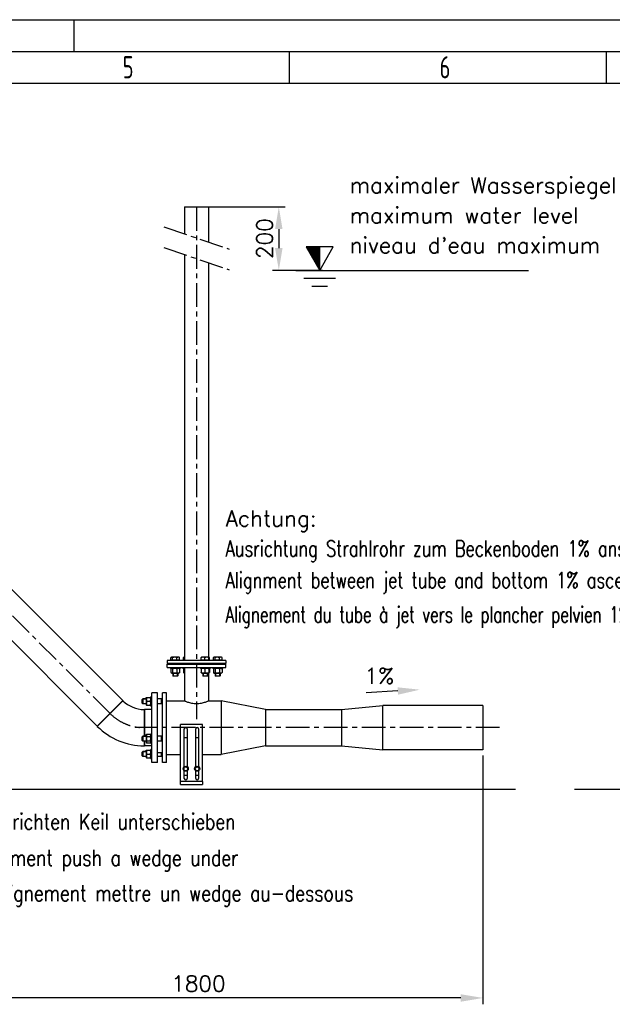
# Model space of a CAD drawing. Header units: millimetres. Extents: x 0 to 8400, y 0 to 5940.
# Tile 42 of 51: x 4429 to 6299, y 2835 to 5940. Entities that reach past the tile are written whole.
import ezdxf

# ---------------------------------------------------------------- set-up
doc = ezdxf.new("R2010")
doc.units = ezdxf.units.MM
doc.header["$LTSCALE"] = 20
doc.linetypes.add('MITTE', pattern=[2, 1.25, -0.25, 0.25, -0.25])
doc.layers.get('0').update_dxf_attribs({"linetype": 'CONTINUOUS'})
doc.layers.get('DEFPOINTS').update_dxf_attribs({"linetype": 'CONTINUOUS'})
for name, color, linetype in [('02-LINIE-035', 2, 'CONTINUOUS'), ('03-LINIE-050', 3, 'CONTINUOUS'), ('05-ACHSE', 1, 'MITTE'), ('06-MASSE1', 1, 'CONTINUOUS'), ('10-TEXT-025', 1, 'CONTINUOUS'), ('KSB-BLATTRAND', 2, 'CONTINUOUS')]:
    doc.layers.add(name, color=color, linetype=linetype)
doc.styles.add('ACA_NORM', font='ROMANS.SHX')
doc.styles.get("Standard").update_dxf_attribs({"font": 'ISOCP.SHX'})
doc.dimstyles.new('1-20', dxfattribs={"dimscale": 20, "dimtxt": 2.5, "dimasz": 3.5, "dimexe": 1, "dimexo": 0, "dimgap": 1, "dimtad": 1, "dimdec": 0, "dimzin": 0, "dimdsep": 46, "dimtxsty": 'ACA_NORM', "dimcen": 0, "dimadec": 0, "dimazin": 0, "dimtfac": 2.4, "dimtdec": 0, "dimtmove": 0, "dimatfit": 3, "dimfxl": 1, "dimtolj": 1, "dimtzin": 0, "dimarcsym": 0})

# ---------------------------------------------------------------- blocks, each defined once
blk = doc.blocks.new('*D7')
at = {"layer": '06-MASSE1', "color": 0, "lineweight": -2}
for p, q in [((5024.8, 5349.5), (5266.4, 5349.5)), ((5246.4, 5279.5), (5246.4, 5219.5)), ((5384.7, 5149.5), (5226.4, 5149.5))]:
    blk.add_line(p, q, dxfattribs=at)
at = {"layer": '06-MASSE1', "color": 0}
for points in [[(5234.7, 5279.5), (5258.1, 5279.5), (5246.4, 5349.5)], [(5234.7, 5219.5), (5258.1, 5219.5), (5246.4, 5149.5)]]:
    blk.add_solid(points, dxfattribs=at)
at = {"layer": 'DEFPOINTS', "color": 0}
for p in [(5024.8, 5349.5), (5246.4, 5149.5), (5384.7, 5149.5)]:
    blk.add_point(p, dxfattribs=at)
at = {"layer": '06-MASSE1', "color": 0, "insert": (5201.4, 5249.5), "char_height": 50, "attachment_point": 5, "rotation": 90, "style": 'ACA_NORM'}
blk.add_mtext('\\A1;200', dxfattribs=at)
blk = doc.blocks.new('Rahmen_A3')
at = {"color": 1, "ltscale": 150}
for p, q in [((0, 297), (420, 297)), ((264, 287), (264, 292)), ((314, 287), (314, 292)), ((18, 287), (410, 287))]:
    blk.add_line(p, q, dxfattribs=at)
at = {"color": 3, "ltscale": 150}
for p, q in [((230, 297), (230, 292)), ((13, 292), (415, 292))]:
    blk.add_line(p, q, dxfattribs=at)
at = {"color": 1, "ltscale": 150, "width": 0.75}
for s, p in [('5', (237.6875, 287.75)), ('6', (287.6875, 287.75))]:
    blk.add_text(s, height=3.5, dxfattribs=at).set_placement(p)
blk = doc.blocks.new('*D17')
at = {"layer": '06-MASSE1', "color": 0, "lineweight": -2}
for p, q in [((4094.7, 3719.8), (4094.7, 2834.9)), ((5890.7, 3619.9), (5890.7, 2834.9)), ((5820.7, 2854.9), (4164.7, 2854.9))]:
    blk.add_line(p, q, dxfattribs=at)
at = {"layer": '06-MASSE1', "color": 0}
for points in [[(4164.7, 2866.6), (4164.7, 2843.2), (4094.7, 2854.9)], [(5820.7, 2866.6), (5820.7, 2843.2), (5890.7, 2854.9)]]:
    blk.add_solid(points, dxfattribs=at)
at = {"layer": 'DEFPOINTS', "color": 0}
for p in [(4094.7, 3719.8), (5890.7, 3619.9), (4094.7, 2854.9)]:
    blk.add_point(p, dxfattribs=at)
at = {"layer": '06-MASSE1', "color": 0, "insert": (4992.7, 2899.9), "char_height": 50, "attachment_point": 5, "style": 'ACA_NORM'}
blk.add_mtext('\\A1;1800', dxfattribs=at)

msp = doc.modelspace()

# ---------------------------------------------------------------- linework, layer by layer
at = {"layer": '02-LINIE-035'}
for p, q in [((4948.6, 5349.5), (5024.8, 5349.5)), ((4948.6, 5349.5), (4948.6, 5264.6)), ((5024.8, 5349.5), (5024.8, 5238.8)), ((4948.6, 5199.4), (4948.6, 3919.4)), ((5024.8, 5173.6), (5024.8, 3929.4)), ((4753.8, 3793), (4396.3, 4150.6)), ((4673, 3712.2), (4315.5, 4069.7)), ((5079.2, 3919.4), (4894.2, 3919.4)), ((4894.2, 3919.4), (4894.2, 3909.4)), ((4906, 3920.2), (4906, 3928.3)), ((4911.3, 3920.2), (4906, 3920.2)), ((4907.7, 3929.4), (4906.7, 3928.8)), ((4908.6, 3929.4), (4907.7, 3929.4)), ((4908.5, 3920.2), (4908.5, 3919.4)), ((4918.1, 3929.4), (4908.6, 3929.4)), ((4911.3, 3920.2), (4911.3, 3928.3)), ((4925, 3920.2), (4911.3, 3920.2)), ((4929.2, 3929.4), (4918.1, 3929.4)), ((4925, 3920.2), (4925, 3928.3)), ((4933.4, 3920.2), (4925, 3920.2)), ((4931.7, 3929.4), (4929.2, 3929.4)), ((4931, 3920.2), (4931, 3919.4)), ((4931.7, 3929.4), (4932.7, 3928.8)), ((4933.4, 3920.2), (4933.4, 3928.3)), ((4946.1, 3920.2), (4946.1, 3928.3)), ((4948.6, 3920.2), (4946.1, 3920.2)), ((4946.9, 3929.4), (4946.8, 3929.3)), ((4948.6, 3929.4), (4946.9, 3929.4)), ((4947.7, 3920.2), (4947.7, 3919.4)), ((5001.6, 3920.2), (5001.6, 3928.3)), ((5012.6, 3920.2), (5001.6, 3920.2)), ((5002.4, 3929.4), (5002.3, 3929.3)), ((5007.1, 3929.4), (5002.4, 3929.4)), ((5003.2, 3920.2), (5003.2, 3919.4)), ((5019, 3929.4), (5007.1, 3929.4)), ((5012.6, 3920.2), (5012.6, 3928.3)), ((5025.4, 3920.2), (5012.6, 3920.2)), ((5026.3, 3929.4), (5019, 3929.4)), ((5025.4, 3920.2), (5025.4, 3928.3)), ((5027.2, 3920.2), (5025.4, 3920.2)), ((5025.7, 3920.2), (5025.7, 3919.4)), ((5026.4, 3929.4), (5026.3, 3929.4)), ((5026.4, 3929.4), (5026.5, 3929.3)), ((5027.2, 3920.2), (5027.2, 3928.3)), ((5039.9, 3920.2), (5039.9, 3928.3)), ((5045.2, 3920.2), (5039.9, 3920.2)), ((5041.7, 3929.4), (5040.7, 3928.8)), ((5042.6, 3929.4), (5041.7, 3929.4)), ((5042.4, 3920.2), (5042.4, 3919.4)), ((5052.1, 3929.4), (5042.6, 3929.4)), ((5045.2, 3920.2), (5045.2, 3928.3)), ((5059, 3920.2), (5045.2, 3920.2)), ((5063.2, 3929.4), (5052.1, 3929.4)), ((5059, 3920.2), (5059, 3928.3)), ((5067.4, 3920.2), (5059, 3920.2)), ((5065.7, 3929.4), (5063.2, 3929.4)), ((5064.9, 3920.2), (5064.9, 3919.4)), ((5065.7, 3929.4), (5066.7, 3928.8)), ((5067.4, 3920.2), (5067.4, 3928.3)), ((5079.2, 3919.4), (5079.2, 3909.4)), ((5079.2, 3909.4), (4894.2, 3909.4)), ((4894.2, 3907.4), (5079.2, 3907.4)), ((4894.2, 3897.4), (4894.2, 3907.4)), ((4894.2, 3897.4), (5079.2, 3897.4)), ((4904.7, 3897.4), (4904.7, 3894.4)), ((4934.7, 3894.4), (4904.7, 3894.4)), ((4906, 3892.9), (4906, 3881.1)), ((4908.5, 3894.4), (4906.7, 3893.4)), ((4911.3, 3892.9), (4911.3, 3881.1)), ((4911.7, 3909.4), (4911.7, 3907.4)), ((4912.9, 3909.4), (4912.9, 3907.4)), ((4925, 3892.9), (4925, 3881.1)), ((4926.5, 3907.4), (4926.5, 3909.4)), ((4927.7, 3909.4), (4927.7, 3907.4)), ((4931, 3894.4), (4932.7, 3893.4)), ((4933.4, 3892.9), (4933.4, 3881.1)), ((4934.7, 3897.4), (4934.7, 3894.4)), ((4943.9, 3897.4), (4943.9, 3894.4)), ((4948.6, 3894.4), (4943.9, 3894.4)), ((4946.1, 3892.9), (4946.1, 3881.1)), ((4947.7, 3894.4), (4946.8, 3893.9)), ((4948.6, 3897.4), (4948.6, 3791.5)), ((4950.9, 3909.4), (4950.9, 3907.4)), ((4952.1, 3909.4), (4952.1, 3907.4)), ((4965.7, 3907.4), (4965.7, 3909.4)), ((4966.9, 3909.4), (4966.9, 3907.4)), ((4999.4, 3897.4), (4999.4, 3894.4)), ((5029.4, 3894.4), (4999.4, 3894.4)), ((5001.6, 3892.9), (5001.6, 3881.1)), ((5003.2, 3894.4), (5002.3, 3893.9)), ((5006.4, 3909.4), (5006.4, 3907.4)), ((5007.6, 3909.4), (5007.6, 3907.4)), ((5012.6, 3892.9), (5012.6, 3881.1)), ((5021.2, 3907.4), (5021.2, 3909.4)), ((5022.4, 3909.4), (5022.4, 3907.4)), ((5025.4, 3892.9), (5025.4, 3881.1)), ((5025.7, 3894.4), (5026.5, 3893.9)), ((5027.2, 3892.9), (5027.2, 3881.1)), ((5029.4, 3897.4), (5029.4, 3894.4)), ((5038.7, 3897.4), (5038.7, 3894.4)), ((5068.7, 3894.4), (5038.7, 3894.4)), ((5039.9, 3892.9), (5039.9, 3881.1)), ((5042.4, 3894.4), (5040.7, 3893.4)), ((5045.2, 3892.9), (5045.2, 3881.1)), ((5045.7, 3909.4), (5045.7, 3907.4)), ((5046.9, 3909.4), (5046.9, 3907.4)), ((5059, 3892.9), (5059, 3881.1)), ((5060.5, 3907.4), (5060.5, 3909.4)), ((5061.7, 3909.4), (5061.7, 3907.4)), ((5064.9, 3894.4), (5066.7, 3893.4)), ((5067.4, 3892.9), (5067.4, 3881.1)), ((5068.7, 3897.4), (5068.7, 3894.4)), ((5079.2, 3897.4), (5079.2, 3907.4)), ((4908.5, 3879.6), (4906.7, 3880.6)), ((4908.5, 3879.6), (4931, 3879.6)), ((4911.7, 3879.6), (4911.7, 3870.6)), ((4911.7, 3870.6), (4927.7, 3870.6)), ((4912.9, 3869.4), (4911.7, 3870.6)), ((4912.9, 3879.6), (4912.9, 3869.4)), ((4926.5, 3869.4), (4912.9, 3869.4)), ((4926.5, 3869.4), (4926.5, 3879.6)), ((4926.5, 3869.4), (4927.7, 3870.6)), ((4927.7, 3879.6), (4927.7, 3870.6)), ((4931, 3879.6), (4932.7, 3880.6)), ((4947.7, 3879.6), (4946.8, 3880.1)), ((4947.7, 3879.6), (4948.6, 3879.6)), ((5003.2, 3879.6), (5002.3, 3880.1)), ((5003.2, 3879.6), (5025.7, 3879.6)), ((5006.4, 3879.6), (5006.4, 3870.6)), ((5006.4, 3870.6), (5022.4, 3870.6)), ((5007.7, 3869.4), (5006.4, 3870.6)), ((5007.6, 3879.6), (5007.6, 3869.4)), ((5021.2, 3869.4), (5007.7, 3869.4)), ((5021.2, 3869.4), (5021.2, 3879.6)), ((5021.2, 3869.4), (5022.4, 3870.6)), ((5022.4, 3879.6), (5022.4, 3870.6)), ((5024.8, 3879.6), (5024.8, 3791.5)), ((5025.7, 3879.6), (5026.5, 3880.1)), ((5042.4, 3879.6), (5040.7, 3880.6)), ((5042.4, 3879.6), (5064.9, 3879.6)), ((5045.7, 3879.6), (5045.7, 3870.6)), ((5045.7, 3870.6), (5061.7, 3870.6)), ((5046.9, 3869.4), (5045.7, 3870.6)), ((5046.9, 3879.6), (5046.9, 3869.4)), ((5060.4, 3869.4), (5046.9, 3869.4)), ((5060.4, 3869.4), (5061.7, 3870.6)), ((5060.5, 3869.4), (5060.5, 3879.6)), ((5061.7, 3879.6), (5061.7, 3870.6)), ((5064.9, 3879.6), (5066.7, 3880.6)), ((4753.8, 3793), (4673, 3712.2)), ((4673, 3712.2), (4753.8, 3793)), ((4754.5, 3792.3), (4673.7, 3711.5)), ((4754.5, 3792.3), (4673.7, 3711.5)), ((4753.8, 3793), (4754.5, 3792.3)), ((4815.7, 3796.5), (4817.7, 3798.5)), ((4815.7, 3784.5), (4815.7, 3796.5)), ((4827.9, 3797.3), (4816.5, 3797.3)), ((4817.7, 3798.5), (4817.7, 3782.5)), ((4827.9, 3798.5), (4817.7, 3798.5)), ((4827.9, 3801.8), (4828.3, 3802.5)), ((4827.9, 3801.8), (4827.9, 3779.3)), ((4828.3, 3802.5), (4829.4, 3802.5)), ((4829.4, 3802.5), (4841.2, 3802.5)), ((4829.4, 3790.5), (4841.2, 3790.5)), ((4841.2, 3802.5), (4842.3, 3802.5)), ((4842.7, 3801.8), (4842.3, 3802.5)), ((4842.7, 3805.5), (4842.7, 3775.5)), ((4842.7, 3805.5), (4845.7, 3805.5)), ((4845.7, 3597.4), (4845.7, 3817.4)), ((4863.7, 3817.4), (4845.7, 3817.4)), ((4863.7, 3597.4), (4863.7, 3817.4)), ((4875.7, 3798.5), (4863.7, 3798.5)), ((4875.7, 3798.5), (4875.7, 3782.5)), ((4875.7, 3797.8), (4876.4, 3798.5)), ((4879.7, 3797.3), (4875.7, 3797.3)), ((4876.4, 3782.5), (4876.4, 3798.5)), ((4879.7, 3798.5), (4876.4, 3798.5)), ((4879.7, 3597.4), (4879.7, 3817.4)), ((4891.7, 3817.4), (4879.7, 3817.4)), ((4891.7, 3597.4), (4891.7, 3817.4)), ((4891.7, 3791.5), (4948.6, 3791.5)), ((5024.8, 3791.5), (5064.7, 3791.5)), ((5064.7, 3791.5), (5064.7, 3623.2)), ((5204.7, 3764.5), (5064.7, 3791.5)), ((4815.7, 3784.5), (4817.7, 3782.5)), ((4816.5, 3783.7), (4827.9, 3783.7)), ((4827.9, 3782.5), (4817.7, 3782.5)), ((4821.6, 3764.5), (4821.6, 3680.9)), ((4821.6, 3764.5), (4822.6, 3764.5)), ((4821.6, 3764.5), (4821.6, 3680.9)), ((4822.6, 3764.5), (4822.6, 3680.9)), ((4822.6, 3680.9), (4822.6, 3764.5)), ((4845.7, 3764.5), (4822.6, 3764.5)), ((4827.9, 3779.3), (4828.3, 3778.5)), ((4829.4, 3778.5), (4828.3, 3778.5)), ((4829.4, 3778.5), (4841.2, 3778.5)), ((4842.3, 3778.5), (4841.2, 3778.5)), ((4842.7, 3779.3), (4842.3, 3778.5)), ((4842.7, 3775.5), (4845.7, 3775.5)), ((4875.7, 3782.5), (4863.7, 3782.5)), ((4875.7, 3783.7), (4879.7, 3783.7)), ((4875.7, 3783.2), (4876.4, 3782.5)), ((4879.7, 3782.5), (4876.4, 3782.5)), ((5204.7, 3764.5), (5204.7, 3650.2)), ((5204.7, 3764.5), (5444.7, 3764.5)), ((5444.7, 3764.5), (5574.7, 3777.2)), ((5444.7, 3764.5), (5444.7, 3650.2)), ((5574.7, 3637.5), (5574.7, 3777.2)), ((5890.7, 3777.2), (5574.7, 3777.2)), ((5890.7, 3777.2), (5890.7, 3637.5)), ((4673, 3712.2), (4673.7, 3711.5)), ((4935.7, 3537.8), (4935.7, 3717.8)), ((5005.7, 3717.8), (4935.7, 3717.8)), ((4948.2, 3584.4), (4948.2, 3703.3)), ((4957.2, 3703.3), (4957.2, 3584.4)), ((4984.2, 3584.4), (4984.2, 3703.3)), ((4993.2, 3703.3), (4993.2, 3584.4)), ((5005.7, 3537.8), (5005.7, 3717.8)), ((4815.7, 3678.9), (4817.7, 3680.9)), ((4815.7, 3666.9), (4815.7, 3678.9)), ((4815.7, 3666.9), (4817.7, 3664.9)), ((4827.9, 3679.7), (4816.5, 3679.7)), ((4816.5, 3666.1), (4827.9, 3666.1)), ((4817.7, 3680.9), (4817.7, 3664.9)), ((4827.9, 3680.9), (4817.7, 3680.9)), ((4827.9, 3664.9), (4817.7, 3664.9)), ((4821.6, 3664.9), (4821.6, 3650.2)), ((4821.6, 3664.9), (4821.6, 3650.2)), ((4822.6, 3664.9), (4822.6, 3650.2)), ((4822.6, 3650.2), (4822.6, 3664.9)), ((4827.9, 3684.2), (4829.4, 3686.8)), ((4827.9, 3684.2), (4827.9, 3661.7)), ((4829.4, 3686.8), (4841.2, 3686.8)), ((4829.4, 3679.9), (4841.2, 3679.9)), ((4829.4, 3666), (4841.2, 3666)), ((4842.7, 3684.2), (4841.2, 3686.8)), ((4842.7, 3687.9), (4842.7, 3657.9)), ((4842.7, 3687.9), (4845.7, 3687.9)), ((4875.7, 3680.9), (4863.7, 3680.9)), ((4875.7, 3664.9), (4863.7, 3664.9)), ((4875.7, 3680.9), (4875.7, 3664.9)), ((4875.7, 3680.2), (4876.4, 3680.9)), ((4879.7, 3679.7), (4875.7, 3679.7)), ((4875.7, 3666.1), (4879.7, 3666.1)), ((4875.7, 3665.6), (4876.4, 3664.9)), ((4876.4, 3664.9), (4876.4, 3680.9)), ((4879.7, 3680.9), (4876.4, 3680.9)), ((4879.7, 3664.9), (4876.4, 3664.9)), ((4948.2, 3675.8), (4957.2, 3675.8)), ((4984.2, 3675.8), (4993.2, 3675.8)), ((4821.6, 3650.2), (4822.6, 3650.2)), ((4845.7, 3650.2), (4822.6, 3650.2)), ((4827.9, 3661.7), (4829.4, 3659.1)), ((4827.9, 3635.5), (4828.3, 3636.2)), ((4827.9, 3635.5), (4827.9, 3613)), ((4828.3, 3636.2), (4829.4, 3636.2)), ((4829.4, 3659.1), (4841.2, 3659.1)), ((4829.4, 3636.2), (4841.2, 3636.2)), ((4842.7, 3661.7), (4841.2, 3659.1)), ((4841.2, 3636.2), (4842.3, 3636.2)), ((4842.7, 3635.5), (4842.3, 3636.2)), ((4842.7, 3657.9), (4845.7, 3657.9)), ((4842.7, 3639.2), (4842.7, 3609.2)), ((4842.7, 3639.2), (4845.7, 3639.2)), ((5204.7, 3650.2), (5064.7, 3623.2)), ((5204.7, 3650.2), (5444.7, 3650.2)), ((5444.7, 3650.2), (5574.7, 3637.5)), ((5890.7, 3637.5), (5574.7, 3637.5)), ((4815.7, 3630.2), (4817.7, 3632.2)), ((4815.7, 3618.2), (4815.7, 3630.2)), ((4815.7, 3618.2), (4817.7, 3616.2)), ((4827.9, 3631), (4816.5, 3631)), ((4816.5, 3617.4), (4827.9, 3617.4)), ((4817.7, 3632.2), (4817.7, 3616.2)), ((4827.9, 3632.2), (4817.7, 3632.2)), ((4827.9, 3616.2), (4817.7, 3616.2)), ((4827.9, 3613), (4828.3, 3612.2)), ((4829.4, 3612.2), (4828.3, 3612.2)), ((4829.4, 3624.2), (4841.2, 3624.2)), ((4829.4, 3612.2), (4841.2, 3612.2)), ((4842.3, 3612.2), (4841.2, 3612.2)), ((4842.7, 3613), (4842.3, 3612.2)), ((4842.7, 3609.2), (4845.7, 3609.2)), ((4879.7, 3628.4), (4863.7, 3628.4)), ((4875.7, 3616.2), (4863.7, 3616.2)), ((4875.7, 3628.4), (4875.7, 3616.2)), ((4875.7, 3617.4), (4879.7, 3617.4)), ((4875.7, 3616.9), (4876.4, 3616.2)), ((4876.4, 3616.2), (4876.4, 3628.4)), ((4879.7, 3616.2), (4876.4, 3616.2)), ((4891.7, 3623.2), (4935.7, 3623.2)), ((5005.7, 3623.2), (5064.7, 3623.2)), ((4863.7, 3597.4), (4845.7, 3597.4)), ((4891.7, 3597.4), (4879.7, 3597.4)), ((4948.2, 3547.3), (4948.2, 3571.2)), ((4957.2, 3571.2), (4957.2, 3547.3)), ((4984.2, 3547.3), (4984.2, 3571.2)), ((4993.2, 3571.2), (4993.2, 3547.3)), ((4948.2, 3557.8), (4957.2, 3557.8)), ((4984.2, 3557.8), (4993.2, 3557.8)), ((5005.7, 3537.8), (4935.7, 3537.8)), ((4935.7, 3527.8), (4935.7, 3537.8)), ((4935.7, 3527.8), (5005.7, 3527.8)), ((5005.7, 3537.8), (5005.7, 3527.8))]:
    msp.add_line(p, q, dxfattribs=at)
for centre in [(4952.7, 3577.8), (4988.7, 3577.8)]:
    msp.add_circle(centre, 8, dxfattribs=at)
for centre, radius, start, end in [((4821.6, 3859.4), 94.8, 225, 270), ((4821.6, 3859.4), 209.2, 225, 270), ((4952.7, 3703.3), 4.5, 0, 180), ((4988.7, 3703.3), 4.5, 0, 180), ((4952.7, 3577.8), 6.5, 150, 210), ((4952.7, 3577.8), 6.5, 90, 150), ((4952.7, 3577.8), 6.5, 210, 270), ((4952.7, 3577.8), 6.5, 30, 90), ((4952.7, 3577.8), 6.5, 270, 330), ((4952.7, 3577.8), 6.5, 330, 30), ((4988.7, 3577.8), 6.5, 150, 210), ((4988.7, 3577.8), 6.5, 90, 150), ((4988.7, 3577.8), 6.5, 210, 270), ((4988.7, 3577.8), 6.5, 30, 90), ((4988.7, 3577.8), 6.5, 270, 330), ((4988.7, 3577.8), 6.5, 330, 30), ((4952.7, 3547.3), 4.5, 180, 0), ((4988.7, 3547.3), 4.5, 180, 0)]:
    msp.add_arc(centre, radius, start, end, dxfattribs=at)
for points, weights in [([(4908.6, 3929.4), (4907.4, 3929.4), (4906, 3928.3)], [1, 1.0379548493, 1]), ([(4911.3, 3928.3), (4909.9, 3929.4), (4908.6, 3929.4)], [1, 1.0379548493, 1]), ([(4918.1, 3929.4), (4915, 3929.4), (4911.3, 3928.3)], [1, 1.0379548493, 1]), ([(4925, 3928.3), (4921.3, 3929.4), (4918.1, 3929.4)], [1, 1.0379548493, 1]), ([(4929.2, 3929.4), (4927.3, 3929.4), (4925, 3928.3)], [1, 1.0379548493, 1]), ([(4933.4, 3928.3), (4931.2, 3929.4), (4929.2, 3929.4)], [1, 1.0379548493, 1]), ([(4932.7, 3928.8), (4933.1, 3928.6), (4933.4, 3928.3)], [1.01477953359, 1.01005189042, 1]), ([(4946.1, 3928.3), (4946.5, 3929.1), (4946.8, 3929.3)], [1, 1.02892942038, 1.01375847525]), ([(4948.6, 3929), (4947.4, 3928.8), (4946.1, 3928.3)], [1.01855955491, 1.01616138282, 1]), ([(5007.1, 3929.4), (5004.6, 3929.4), (5001.6, 3928.3)], [1, 1.0379548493, 1]), ([(5001.6, 3928.3), (5002, 3929.1), (5002.3, 3929.3)], [1, 1.02892942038, 1.01375847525]), ([(5012.6, 3928.3), (5009.7, 3929.4), (5007.1, 3929.4)], [1, 1.0379548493, 1]), ([(5019, 3929.4), (5016.1, 3929.4), (5012.6, 3928.3)], [1, 1.0379548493, 1]), ([(5025.4, 3928.3), (5022, 3929.4), (5019, 3929.4)], [1, 1.0379548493, 1]), ([(5026.3, 3929.4), (5025.9, 3929.4), (5025.4, 3928.3)], [1, 1.0379548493, 1]), ([(5027.2, 3928.3), (5026.7, 3929.4), (5026.3, 3929.4)], [1, 1.0379548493, 1]), ([(5042.6, 3929.4), (5041.4, 3929.4), (5039.9, 3928.3)], [1, 1.0379548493, 1]), ([(5045.2, 3928.3), (5043.8, 3929.4), (5042.6, 3929.4)], [1, 1.0379548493, 1]), ([(5052.1, 3929.4), (5048.9, 3929.4), (5045.2, 3928.3)], [1, 1.0379548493, 1]), ([(5059, 3928.3), (5055.3, 3929.4), (5052.1, 3929.4)], [1, 1.0379548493, 1]), ([(5063.2, 3929.4), (5061.2, 3929.4), (5059, 3928.3)], [1, 1.0379548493, 1]), ([(5067.4, 3928.3), (5065.1, 3929.4), (5063.2, 3929.4)], [1, 1.0379548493, 1]), ([(5066.7, 3928.8), (5067, 3928.6), (5067.4, 3928.3)], [1.01477953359, 1.01005189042, 1]), ([(4911.3, 3892.9), (4908.6, 3894.9), (4906, 3892.9)], [1, 1.15470053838, 1]), ([(4925, 3892.9), (4918.1, 3894.9), (4911.3, 3892.9)], [1, 1.15470053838, 1]), ([(4933.4, 3892.9), (4929.2, 3894.9), (4925, 3892.9)], [1, 1.15470053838, 1]), ([(4932.7, 3893.4), (4933.1, 3893.2), (4933.4, 3892.9)], [1.03472368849, 1.01992921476, 1]), ([(4946.1, 3892.9), (4946.5, 3893.7), (4946.8, 3893.9)], [1, 1.05842950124, 1.07272203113]), ([(4948.6, 3893.6), (4947.4, 3893.3), (4946.1, 3892.9)], [1.05103483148, 1.03223368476, 1]), ([(5001.6, 3892.9), (5002, 3893.7), (5002.3, 3893.9)], [1, 1.05842950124, 1.07272203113]), ([(5012.6, 3892.9), (5007.1, 3894.9), (5001.6, 3892.9)], [1, 1.15470053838, 1]), ([(5025.4, 3892.9), (5019, 3894.9), (5012.6, 3892.9)], [1, 1.15470053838, 1]), ([(5027.2, 3892.9), (5026.3, 3894.9), (5025.4, 3892.9)], [1, 1.15470053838, 1]), ([(5045.2, 3892.9), (5042.6, 3894.9), (5039.9, 3892.9)], [1, 1.15470053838, 1]), ([(5059, 3892.9), (5052.1, 3894.9), (5045.2, 3892.9)], [1, 1.15470053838, 1]), ([(5067.4, 3892.9), (5063.2, 3894.9), (5059, 3892.9)], [1, 1.15470053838, 1]), ([(5066.7, 3893.4), (5067, 3893.2), (5067.4, 3892.9)], [1.03472368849, 1.01992921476, 1]), ([(4906, 3881.1), (4908.6, 3879.1), (4911.3, 3881.1)], [1, 1.15470053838, 1]), ([(4911.3, 3881.1), (4918.1, 3879.1), (4925, 3881.1)], [1, 1.15470053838, 1]), ([(4925, 3881.1), (4929.2, 3879.1), (4933.4, 3881.1)], [1, 1.15470053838, 1]), ([(4933.4, 3881.1), (4933.1, 3880.8), (4932.7, 3880.6)], [1, 1.01992921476, 1.03472368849]), ([(4946.1, 3881.1), (4947.4, 3880.6), (4948.6, 3880.4)], [1, 1.03223368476, 1.05103483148]), ([(4946.8, 3880.1), (4946.5, 3880.3), (4946.1, 3881.1)], [1.07272203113, 1.05842950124, 1]), ([(5002.3, 3880.1), (5002, 3880.3), (5001.6, 3881.1)], [1.07272203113, 1.05842950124, 1]), ([(5001.6, 3881.1), (5007.1, 3879.1), (5012.6, 3881.1)], [1, 1.15470053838, 1]), ([(5012.6, 3881.1), (5019, 3879.1), (5025.4, 3881.1)], [1, 1.15470053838, 1]), ([(5025.4, 3881.1), (5026.3, 3879.1), (5027.2, 3881.1)], [1, 1.15470053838, 1]), ([(5039.9, 3881.1), (5042.6, 3879.1), (5045.2, 3881.1)], [1, 1.15470053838, 1]), ([(5045.2, 3881.1), (5052.1, 3879.1), (5059, 3881.1)], [1, 1.15470053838, 1]), ([(5059, 3881.1), (5063.2, 3879.1), (5067.4, 3881.1)], [1, 1.15470053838, 1]), ([(5067.4, 3881.1), (5067, 3880.8), (5066.7, 3880.6)], [1, 1.01992921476, 1.03472368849]), ([(4829.4, 3802.5), (4827.4, 3796.5), (4829.4, 3790.5)], [1, 1.15470053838, 1]), ([(4829.4, 3790.5), (4827.4, 3784.5), (4829.4, 3778.5)], [1, 1.15470053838, 1]), ([(4841.2, 3790.5), (4843.2, 3796.5), (4841.2, 3802.5)], [1, 1.15470053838, 1]), ([(4841.2, 3778.5), (4843.2, 3784.5), (4841.2, 3790.5)], [1, 1.15470053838, 1]), ([(4829.4, 3686.8), (4827.4, 3683.3), (4829.4, 3679.9)], [1, 1.15470053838, 1]), ([(4829.4, 3679.9), (4827.4, 3672.9), (4829.4, 3666)], [1, 1.15470053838, 1]), ([(4829.4, 3666), (4827.4, 3662.5), (4829.4, 3659.1)], [1, 1.15470053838, 1]), ([(4841.2, 3679.9), (4843.2, 3683.3), (4841.2, 3686.8)], [1, 1.15470053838, 1]), ([(4841.2, 3666), (4843.2, 3672.9), (4841.2, 3679.9)], [1, 1.15470053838, 1]), ([(4841.2, 3659.1), (4843.2, 3662.5), (4841.2, 3666)], [1, 1.15470053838, 1]), ([(4829.4, 3636.2), (4827.4, 3630.2), (4829.4, 3624.2)], [1, 1.15470053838, 1]), ([(4841.2, 3624.2), (4843.2, 3630.2), (4841.2, 3636.2)], [1, 1.15470053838, 1]), ([(4829.4, 3624.2), (4827.4, 3618.2), (4829.4, 3612.2)], [1, 1.15470053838, 1]), ([(4841.2, 3612.2), (4843.2, 3618.2), (4841.2, 3624.2)], [1, 1.15470053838, 1]), ([(4945.2, 3577.8), (4946.2, 3579.5), (4947.1, 3581)], [1, 1.0379548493, 1]), ([(4947.1, 3574.5), (4946.2, 3576.1), (4945.2, 3577.8)], [1, 1.0379548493, 1]), ([(4947.1, 3581), (4947.9, 3582.6), (4948.9, 3584.3)], [1, 1.0379548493, 1]), ([(4948.9, 3571.3), (4947.9, 3573), (4947.1, 3574.5)], [1, 1.0379548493, 1]), ([(4948.9, 3584.3), (4950.9, 3584.3), (4952.7, 3584.3)], [1, 1.0379548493, 1]), ([(4952.7, 3571.3), (4950.9, 3571.3), (4948.9, 3571.3)], [1, 1.0379548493, 1]), ([(4952.7, 3584.3), (4954.4, 3584.3), (4956.4, 3584.3)], [1, 1.0379548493, 1]), ([(4956.4, 3571.3), (4954.4, 3571.3), (4952.7, 3571.3)], [1, 1.0379548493, 1]), ([(4956.4, 3584.3), (4957.4, 3582.6), (4958.3, 3581)], [1, 1.0379548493, 1]), ([(4958.3, 3574.5), (4957.4, 3573), (4956.4, 3571.3)], [1, 1.0379548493, 1]), ([(4958.3, 3581), (4959.2, 3579.5), (4960.2, 3577.8)], [1, 1.0379548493, 1]), ([(4960.2, 3577.8), (4959.2, 3576.1), (4958.3, 3574.5)], [1, 1.0379548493, 1]), ([(4981.2, 3577.8), (4982.2, 3579.5), (4983.1, 3581)], [1, 1.0379548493, 1]), ([(4983.1, 3574.5), (4982.2, 3576.1), (4981.2, 3577.8)], [1, 1.0379548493, 1]), ([(4983.1, 3581), (4983.9, 3582.6), (4984.9, 3584.3)], [1, 1.0379548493, 1]), ([(4984.9, 3571.3), (4983.9, 3573), (4983.1, 3574.5)], [1, 1.0379548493, 1]), ([(4984.9, 3584.3), (4986.9, 3584.3), (4988.7, 3584.3)], [1, 1.0379548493, 1]), ([(4988.7, 3571.3), (4986.9, 3571.3), (4984.9, 3571.3)], [1, 1.0379548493, 1]), ([(4988.7, 3584.3), (4990.4, 3584.3), (4992.4, 3584.3)], [1, 1.0379548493, 1]), ([(4992.4, 3571.3), (4990.4, 3571.3), (4988.7, 3571.3)], [1, 1.0379548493, 1]), ([(4992.4, 3584.3), (4993.4, 3582.6), (4994.3, 3581)], [1, 1.0379548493, 1]), ([(4994.3, 3574.5), (4993.4, 3573), (4992.4, 3571.3)], [1, 1.0379548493, 1]), ([(4994.3, 3581), (4995.2, 3579.5), (4996.2, 3577.8)], [1, 1.0379548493, 1]), ([(4996.2, 3577.8), (4995.2, 3576.1), (4994.3, 3574.5)], [1, 1.0379548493, 1])]:
    msp.add_rational_spline(points, weights, degree=2, dxfattribs=at)
msp.add_open_spline([(5024.8, 3791.5), (5024.8, 3791.5), (5024.6, 3791.4), (5023.6, 3791), (5022.8, 3790.7), (5020.9, 3789.8), (5019.7, 3789.3), (5016.9, 3788.2), (5015.3, 3787.7), (5012, 3786.5), (5010.1, 3785.9), (5005.9, 3784.8), (5003.7, 3784.3), (4999, 3783.4), (4996.6, 3783), (4991.6, 3782.5), (4989.1, 3782.4), (4984.3, 3782.4), (4981.8, 3782.5), (4976.8, 3783), (4974.3, 3783.4), (4969.7, 3784.3), (4967.4, 3784.8), (4963.3, 3785.9), (4961.4, 3786.5), (4958.1, 3787.7), (4956.5, 3788.2), (4953.7, 3789.3), (4952.5, 3789.8), (4950.6, 3790.7), (4949.8, 3791), (4948.8, 3791.4), (4948.6, 3791.5), (4948.6, 3791.5)], degree=3, knots=[5.834419, 5.834419, 5.834419, 5.834419, 6.563086, 6.563086, 7.291752, 7.291752, 8.020418, 8.020418, 8.749084, 8.749084, 9.479023, 9.479023, 10.208961, 10.208961, 10.9389, 10.9389, 11.668838, 11.668838, 12.398777, 12.398777, 13.128716, 13.128716, 13.858654, 13.858654, 14.588593, 14.588593, 15.317259, 15.317259, 16.045925, 16.045925, 16.774591, 16.774591, 17.503258, 17.503258, 17.503258, 17.503258], dxfattribs=at)
at = {"layer": '03-LINIE-050'}
for p, q in [((5993.5, 3512.4), (3358.1, 3512.4)), ((7539.1, 3512.4), (6179.3, 3512.4))]:
    msp.add_line(p, q, dxfattribs=at)
at = {"layer": '05-ACHSE', "ltscale": 3}
for p, q in [((4986.7, 5349.5), (4986.7, 3734)), ((4883.7, 5286.6), (5089.7, 5216.8)), ((4883.7, 5221.4), (5089.7, 5151.6)), ((4713.4, 3752.6), (4355.9, 4110.2)), ((5943.2, 3707.4), (4792.6, 3707.4))]:
    msp.add_line(p, q, dxfattribs=at)
msp.add_arc((4821.6, 3859.4), 152, 225, 270, dxfattribs=at)
at = {"layer": '06-MASSE1'}
msp.add_line((5621.7, 3823), (5522.5, 3817.1), dxfattribs=at)
msp.add_solid([(5622.4, 3811.3), (5621, 3834.6), (5691.6, 3827.1)], dxfattribs=at)
at = {"layer": '10-TEXT-025'}
for p, q in [((5332.7, 5223.7), (5375.5, 5149.5)), ((5375.5, 5223.7), (5332.7, 5223.7)), ((5334.2, 5221.1), (5336.8, 5223.7)), ((5335.8, 5218.3), (5341.2, 5223.7)), ((5337.4, 5215.5), (5345.7, 5223.7)), ((5339, 5212.7), (5350.1, 5223.7)), ((5340.7, 5209.9), (5354.5, 5223.7)), ((5342.3, 5207.1), (5358.9, 5223.7)), ((5343.9, 5204.3), (5363.3, 5223.7)), ((5345.5, 5201.5), (5367.8, 5223.7)), ((5347.1, 5198.7), (5372.2, 5223.7)), ((5348.8, 5195.9), (5375.5, 5222.7)), ((5350.4, 5193.1), (5375.5, 5218.3)), ((5375.5, 5149.5), (5418.4, 5223.7)), ((5418.4, 5223.7), (5375.5, 5223.7)), ((5375.5, 5149.5), (5375.5, 5223.7)), ((5352, 5190.3), (5375.5, 5213.8)), ((5353.6, 5187.5), (5375.5, 5209.4)), ((5355.2, 5184.7), (5375.5, 5205)), ((5356.8, 5181.9), (5375.5, 5200.6)), ((5358.5, 5179.1), (5375.5, 5196.2)), ((5360.1, 5176.3), (5375.5, 5191.7)), ((5361.7, 5173.5), (5375.5, 5187.3)), ((5363.3, 5170.7), (5375.5, 5182.9)), ((5364.9, 5167.9), (5375.5, 5178.5)), ((5366.5, 5165.1), (5375.5, 5174.1)), ((5368.2, 5162.3), (5375.5, 5169.6)), ((5369.8, 5159.5), (5375.5, 5165.2)), ((5371.4, 5156.7), (5375.5, 5160.8)), ((5373, 5153.9), (5375.5, 5156.4)), ((5300.5, 5149.5), (6033.9, 5149.5)), ((5325.5, 5124.5), (5425.5, 5124.5)), ((5374.6, 5151.1), (5375.5, 5152)), ((5350.5, 5099.5), (5400.5, 5099.5))]:
    msp.add_line(p, q, dxfattribs=at)

# ---------------------------------------------------------------- block references
at = {"layer": 'KSB-BLATTRAND', "xscale": 20, "yscale": 20, "zscale": 20}
msp.add_blockref('Rahmen_A3', (0, 0), dxfattribs=at)

# ---------------------------------------------------------------- texts
at = {"layer": '10-TEXT-025', "style": 'ACA_NORM'}
for s, p in [('maximaler Wasserspiegel', (5470.1, 5392.8)), ('maximum water level', (5470.1, 5298)), ("niveau d'eau maximum", (5470.1, 5203.6)), ('Achtung:', (5078.8, 4342.1)), ('1%%%', (5516.7, 3845.4))]:
    msp.add_text(s, height=50, dxfattribs=at).set_placement(p)
for s, width, p in [('Ausrichtung Strahlrohr zum Beckenboden 1%%% ansteigend', 0.75, (5078.8, 4247.3)), ('Alignment between jet tube and bottom 1%%% ascending', 0.75, (5078.8, 4147.6)), ('Alignement du tube à jet vers le plancher pelvien 1%%% ascendant', 0.7, (5078.8, 4039.1)), ('zum ausrichten Keil unterschieben', 0.8, (4170.3, 3386)), ('for alignment push a wedge under', 0.8, (4170.3, 3271.7)), ("pour l'alignement mettre un wedge au-dessous", 0.8, (4170.3, 3160.3))]:
    msp.add_text(s, height=50, dxfattribs=dict(at, width=width)).set_placement(p)

# ---------------------------------------------------------------- dimensions: what is measured, and where the dimension line sits
at = {"layer": '06-MASSE1'}
dim = msp.add_linear_dim(base=(5246.4, 5149.5), p1=(5024.8, 5349.5), p2=(5384.7, 5149.5), angle=90, dimstyle='1-20', dxfattribs=at)
dim.commit()
dim.dimension.update_dxf_attribs({"geometry": '*D7', "text_midpoint": (5201.4, 5249.5)})
dim = msp.add_linear_dim(base=(4094.7, 2854.9), p1=(5890.7, 3619.9), p2=(4094.7, 3719.8), dimstyle='1-20', override={"dimrnd": 10}, dxfattribs=at)
dim.commit()
dim.dimension.update_dxf_attribs({"geometry": '*D17', "text_midpoint": (4992.7, 2899.9)})

doc.saveas('drawing.dxf')
